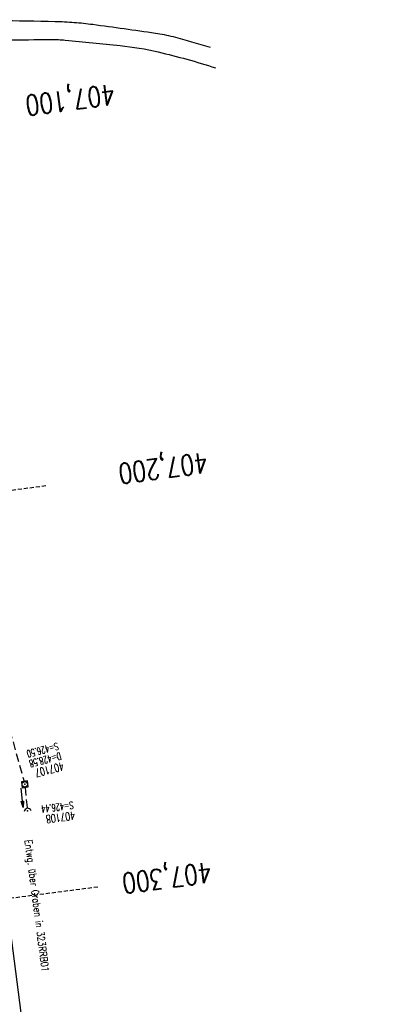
# Model space of a CAD drawing. Extents: x 446008 to 446745, y 447032 to 448234.
# Tile 22 of 24: x 446382 to 446476, y 447868 to 448112. Entities that reach past the tile are written whole.
import ezdxf

# ---------------------------------------------------------------- set-up
doc = ezdxf.new("R2010")
doc.units = 0
doc.header["$LTSCALE"] = 2
doc.header["$MEASUREMENT"] = 0
for name, pattern in [('AUSGEZOGEN', [0]), ('GESTRICH-X2', [1.5, 1, -0.5]), ('GESTRICHELT', [0.75, 0.5, -0.25])]:
    doc.linetypes.add(name, pattern=pattern)
doc.layers.get('0').update_dxf_attribs({"linetype": 'AUSGEZOGEN'})
for name, color, linetype in [('FBR', 8, 'CONTINUOUS'), ('HEKTOM', 250, 'GESTRICHELT'), ('KANAL', 7, 'GESTRICH-X2'), ('PFEIL', 7, 'CONTINUOUS'), ('SCHACHTNR', 6, 'CONTINUOUS'), ('SCHRIFT', 7, 'AUSGEZOGEN'), ('SCHSYMBOL', 7, 'AUSGEZOGEN'), ('STRASSE', 8, 'CONTINUOUS')]:
    doc.layers.add(name, color=color, linetype=linetype)
doc.styles.add('ROMANS', font='romans.shx', dxfattribs={"width": 0.8})

# ---------------------------------------------------------------- blocks, each defined once
blk = doc.blocks.new('20')
blk.add_lwpolyline([(-0.75, -0.75), (0.75, -0.75), (0.75, 0.75), (-0.75, 0.75)], close=True)
blk.add_circle((0, 0), 0.676)
blk.add_point((0, 0))
blk = doc.blocks.new('40')
at = {"color": 0}
blk.add_arc((0.02, 0.31), 0.91, 192.5363, 347.4637, dxfattribs=at)
blk.add_point((0, 0), dxfattribs=at)
blk = doc.blocks.new('PFEIL2')
at = {"color": 0}
for p, q in [((0.88, 0), (-2.4, -0.01)), ((0.88, -0.27), (0.88, 0.28)), ((0.88, 0.28), (2.43, 0.01)), ((0.91, 0.27), (0.88, 0.26)), ((0.97, 0.26), (0.88, 0.25)), ((1.02, 0.25), (0.88, 0.23)), ((1.07, 0.24), (0.88, 0.21)), ((1.13, 0.23), (0.88, 0.19)), ((1.18, 0.22), (0.88, 0.17)), ((1.24, 0.21), (0.88, 0.15)), ((1.29, 0.21), (0.88, 0.14)), ((1.34, 0.2), (0.88, 0.12)), ((1.4, 0.19), (0.88, 0.1)), ((1.45, 0.18), (0.88, 0.08)), ((1.51, 0.17), (0.88, 0.06)), ((1.56, 0.16), (0.88, 0.04)), ((1.61, 0.15), (0.88, 0.02)), ((1.67, 0.14), (0.88, 0.01)), ((1.72, 0.13), (0.88, -0.01)), ((1.78, 0.12), (0.88, -0.03)), ((1.83, 0.11), (0.88, -0.05)), ((1.88, 0.1), (0.88, -0.07)), ((1.94, 0.09), (0.88, -0.09)), ((2.05, 0.08), (0.88, -0.12)), ((1.99, 0.08), (0.88, -0.11)), ((2.1, 0.07), (0.88, -0.14)), ((2.15, 0.06), (0.88, -0.16)), ((2.21, 0.05), (0.88, -0.18)), ((2.26, 0.04), (0.88, -0.2)), ((2.32, 0.03), (0.88, -0.22)), ((2.37, 0.02), (0.88, -0.23)), ((2.42, 0.01), (0.88, -0.25)), ((2.43, 0.01), (0.88, -0.27))]:
    blk.add_line(p, q, dxfattribs=at)

msp = doc.modelspace()

# ---------------------------------------------------------------- linework, layer by layer
at = {"layer": 'FBR', "flags": 128}
for points in [[(446416.85, 447335.74, -0.000001), (446418.45, 447323.41, -0.000146)], [(446363.33, 447740.45, 0.000002), (446366.28, 447717.76, 0.000326)], [(446353.94, 447936.17, 0.000064), (446357.64, 447907.73, 0.000136), (446359.4, 447894.29), (446365.54, 447847.44, -0.000266), (446368.64, 447823.59, 0.000191), (446371.74, 447799.73), (446378.06, 447751.26, -0.000076), (446379.85, 447737.47, -0.000036), (446383.66, 447708.18)], [(446358.17, 447936.78, 0.000131), (446359.91, 447923.07, 0.000488), (446360.39, 447919.4, 0.000002), (446366.51, 447872.11, 0.000234), (446366.57, 447871.63, 0.000445), (446369.86, 447846.55, -0.000506), (446372.76, 447824.47, -0.00036), (446375.95, 447799.84, 0.000383), (446378.95, 447776.7, 0.000085), (446378.99, 447776.39, 0.000001), (446385.35, 447727.63, 0.000186), (446385.9, 447723.5, 0.000052), (446387.84, 447708.71)]]:
    msp.add_lwpolyline(points, format="xyb", dxfattribs=at)
at = {"layer": 'FBR'}
msp.add_lwpolyline([(446351.72, 448101.75, -0.000001), (446352.89, 448092.73, 0.000004), (446359.34, 448043.15), (446375.48, 447919.2), (446394.84, 447770.45), (446414.2, 447621.71), (446416.14, 447606.86)], format="xyb", dxfattribs=at)
at = {"layer": 'HEKTOM'}
for p, q in [((446348.94, 447991.37), (446388.59, 447996.53)), ((446361.84, 447892.22), (446401.5, 447897.38))]:
    msp.add_line(p, q, dxfattribs=at)
at = {"layer": 'KANAL'}
for p, q in [((446370.09, 447970.75), (446383.22, 447923.41)), ((446383.5, 447921.94), (446383.97, 447917))]:
    msp.add_line(p, q, dxfattribs=at)
at = {"layer": 'STRASSE'}
for points in [[(446429.39, 448104.83, 0.012318), (446420.19, 448107.44, 0.026164), (446415.77, 448108.33, 0.003952), (446400.23, 448110.49, 0.013437), (446395.64, 448110.97, 0.012817), (446390.93, 448111.21, 0.004272), (446376.8, 448111.45, 0.02669), (446372.93, 448111.27, 0.012231), (446363.1, 448110.01)], [(446363.71, 448104.97, -0.01454), (446374.32, 448106.41, -0.022601), (446379.22, 448106.71, -0.002125), (446389.46, 448106.82, -0.0096), (446391.72, 448106.79, -0.015962), (446393.45, 448106.68, -0.00203), (446407.01, 448105.33, -0.031466), (446416.45, 448103.74, -0.020503), (446430.61, 448099.82)]]:
    msp.add_lwpolyline(points, format="xyb", dxfattribs=at)

# ---------------------------------------------------------------- block references
at = {"layer": 'PFEIL', "rotation": 275.5375000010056}
msp.add_blockref('PFEIL2', (446382.73, 447919.38), dxfattribs=at)
at = {"layer": 'SCHSYMBOL'}
for name, p, rotation in [('20', (446383.41, 447922.69), 277.4164000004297), ('40', (446384.11, 447916.17), 187.4164000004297)]:
    msp.add_blockref(name, p, dxfattribs=dict(at, rotation=rotation))

# ---------------------------------------------------------------- texts
at = {"layer": 'HEKTOM', "style": 'ROMANS', "width": 0.8}
for s, p in [('407,100', (446405.39, 448095.78)), ('407,200', (446428.4, 448004.75)), ('407,300', (446429.33, 447903.46))]:
    msp.add_text(s, height=5, rotation=187.4164, dxfattribs=at).set_placement(p)
at = {"layer": 'SCHACHTNR', "style": 'ROMANS'}
for s, height, rotation, width, p in [('S=426.50', 1.8, 194.5008, 0.6, (446391.5, 447933.03)), ('D=428.58', 1.8, 194.5008, 0.6, (446392.15, 447930.62)), ('407107', 2, 194.5008, 0.7, (446392.77, 447928.18)), ('S=426.44', 1.8, 187.4164, 0.6, (446395.34, 447918.44)), ('407108', 2, 187.4164, 0.7, (446395.69, 447915.97))]:
    msp.add_text(s, height=height, rotation=rotation, dxfattribs=dict(at, width=width)).set_placement(p)
at = {"layer": 'SCHRIFT', "style": 'ROMANS', "width": 0.8}
msp.add_text('Entwg. über Graben in 323RRB01', height=1.8, rotation=277.4473, dxfattribs=at).set_placement((446383.4, 447908.86))

doc.saveas('drawing.dxf')
